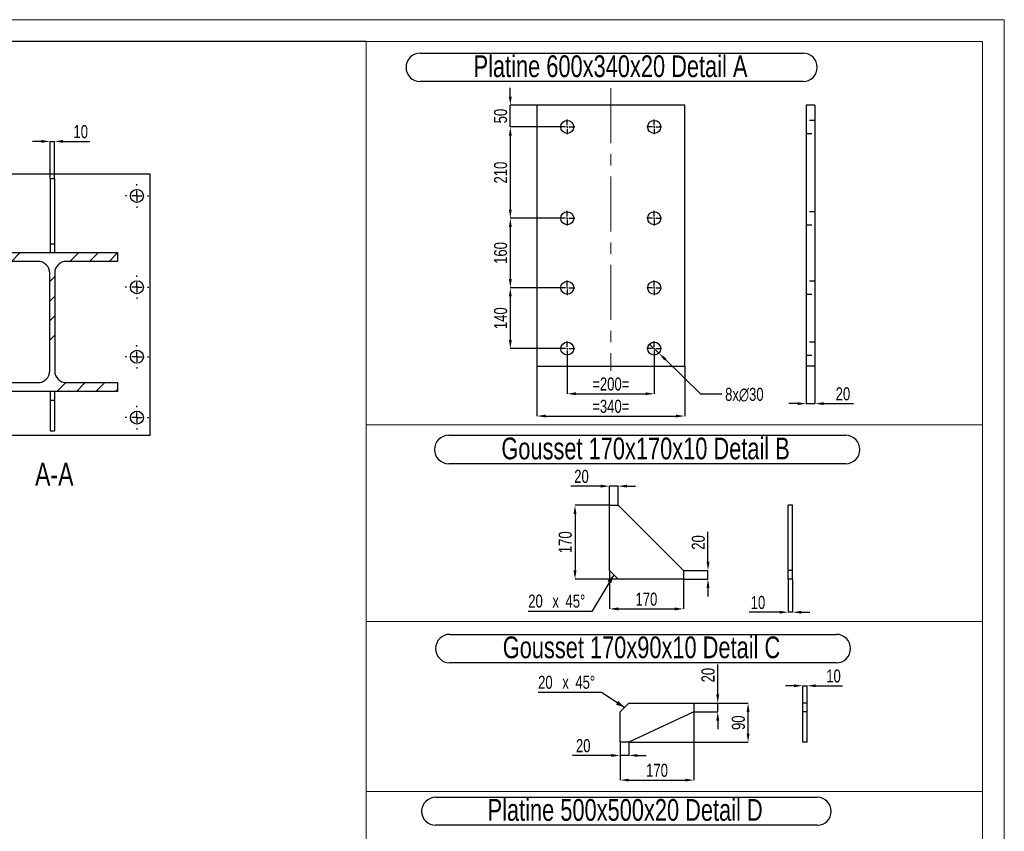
# Model space of a CAD drawing. Header units: millimetres. Extents: x 0 to 1189, y 0 to 841.
# Tile 29 of 29: x 962 to 1189, y 654 to 841. Entities that reach past the tile are written whole.
import ezdxf

# ---------------------------------------------------------------- set-up
doc = ezdxf.new("R2010")
doc.units = ezdxf.units.MM
doc.header["$PDSIZE"] = -1
doc.linetypes.add('CENTERX2', pattern=[20.32, 12.7, -2.54, 2.54, -2.54])
doc.linetypes.add('HIDDEN', pattern=[1.905, 1.27, -0.635])
for name, color, linetype in [('COTES', 1, 'Continuous'), ('NOTES', 6, 'Continuous'), ('TRAIT-FINS', 9, 'Continuous'), ('TRAIT-MIXTES', 3, 'CENTERX2'), ('TRAIT-TIRET', 2, 'HIDDEN')]:
    doc.layers.add(name, color=color, linetype=linetype)
doc.layers.add('TRAIT-FORT', color=4, linetype='Continuous', lineweight=25)
doc.styles.add('SLDTEXTSTYLE0', font='TXT', dxfattribs={"width": 0.75})
doc.dimstyles.new('SLDDIMSTYLE0', dxfattribs={"dimtxt": 3, "dimasz": 2, "dimexe": 0, "dimexo": 0.0625, "dimgap": 0.75, "dimtad": 1, "dimdec": 0, "dimlfac": 10, "dimrnd": 1e-09, "dimzin": 12, "dimdsep": 46, "dimtxsty": 'SLDTEXTSTYLE0', "dimsah": 1, "dimcen": 0.09, "dimadec": 0, "dimazin": 3, "dimtfac": 1, "dimtdec": 0, "dimtofl": 0, "dimtmove": 0, "dimatfit": 3, "dimfxl": 1, "dimfrac": 2, "dimtolj": 1, "dimtzin": 12, "dimarcsym": 0})
doc.dimstyles.new('SLDDIMSTYLE1', dxfattribs={"dimtxt": 3, "dimasz": 2, "dimexe": 0, "dimexo": 0.0625, "dimgap": 0.75, "dimtad": 1, "dimdec": 0, "dimlfac": 10, "dimrnd": 1e-09, "dimzin": 12, "dimdsep": 46, "dimtxsty": 'SLDTEXTSTYLE0', "dimsah": 1, "dimcen": 0.09, "dimadec": 0, "dimazin": 3, "dimtfac": 1, "dimtdec": 0, "dimtmove": 0, "dimatfit": 0, "dimfxl": 1, "dimfrac": 2, "dimtolj": 1, "dimtzin": 12, "dimarcsym": 0})
doc.dimstyles.new('SLDDIMSTYLE2', dxfattribs={"dimtxt": 3, "dimasz": 2, "dimexe": 0, "dimexo": 0.0625, "dimgap": 0.75, "dimtad": 0, "dimtih": 1, "dimtoh": 1, "dimdec": 0, "dimlfac": 10, "dimrnd": 1e-09, "dimzin": 12, "dimdsep": 46, "dimtxsty": 'SLDTEXTSTYLE0', "dimblk1": 'NONE', "dimsah": 1, "dimcen": 0, "dimadec": 0, "dimazin": 3, "dimtfac": 1, "dimtdec": 0, "dimtmove": 0, "dimatfit": 3, "dimldrblk": 'NONE', "dimfxl": 1, "dimfrac": 2, "dimtolj": 1, "dimtzin": 12, "dimarcsym": 0})

# ---------------------------------------------------------------- blocks, each defined once
blk = doc.blocks.new('_D_184')
at = {"layer": 'COTES', "color": 0, "lineweight": -2, "transparency": 16777216}
for p, q in [((967.43, 813.02), (965.43, 813.02)), ((969.43, 804.54), (969.43, 813.02)), ((969.43, 813.02), (970.43, 813.02)), ((970.43, 804.54), (970.43, 813.02)), ((972.43, 813.02), (978.55, 813.02))]:
    blk.add_line(p, q, dxfattribs=at)
at = {"layer": 'COTES', "color": 0, "transparency": 16777216}
for points in [[(967.43, 813.36), (967.43, 812.69), (969.43, 813.02)], [(972.43, 813.36), (972.43, 812.69), (970.43, 813.02)]]:
    blk.add_solid(points, dxfattribs=at)
at = {"layer": 'Defpoints', "color": 0, "transparency": 16777216}
for p in [(970.43, 813.02), (969.43, 804.48), (970.43, 804.48)]:
    blk.add_point(p, dxfattribs=at)
at = {"layer": 'COTES', "color": 0, "transparency": 16777216, "insert": (976.49, 816.77), "char_height": 3, "attachment_point": 2, "style": 'SLDTEXTSTYLE0'}
blk.add_mtext('\\A1;10', dxfattribs=at)
blk = doc.blocks.new('SW_CENTERMARKSYMBOL_164')
at = {"layer": 'TRAIT-MIXTES', "color": 0}
for p, q in [((0, 2.4), (0, 2.7)), ((-2.4, 0), (-2.7, 0)), ((0, 0), (-1.2, 0)), ((0, 0), (0, 1.2)), ((0, 0), (0, -1.2)), ((0, 0), (1.2, 0)), ((2.4, 0), (2.7, 0)), ((0, -2.4), (0, -2.7))]:
    blk.add_line(p, q, dxfattribs=at)
blk = doc.blocks.new('SW_CENTERMARKSYMBOL_165')
at = {"layer": 'TRAIT-MIXTES', "color": 0}
for p, q in [((0, 2.4), (0, 2.7)), ((-2.4, 0), (-2.7, 0)), ((0, 0), (-1.2, 0)), ((0, 0), (0, 1.2)), ((0, 0), (0, -1.2)), ((0, 0), (1.2, 0)), ((2.4, 0), (2.7, 0)), ((0, -2.4), (0, -2.7))]:
    blk.add_line(p, q, dxfattribs=at)
blk = doc.blocks.new('SW_CENTERMARKSYMBOL_169')
at = {"layer": 'TRAIT-MIXTES', "color": 0}
for p, q in [((0, 2.4), (0, 2.7)), ((-2.4, 0), (-2.7, 0)), ((0, 0), (-1.2, 0)), ((0, 0), (0, 1.2)), ((0, 0), (0, -1.2)), ((0, 0), (1.2, 0)), ((2.4, 0), (2.7, 0)), ((0, -2.4), (0, -2.7))]:
    blk.add_line(p, q, dxfattribs=at)
blk = doc.blocks.new('SW_CENTERMARKSYMBOL_170')
at = {"layer": 'TRAIT-MIXTES', "color": 0}
for p, q in [((0, 2.4), (0, 2.7)), ((-2.4, 0), (-2.7, 0)), ((0, 0), (-1.2, 0)), ((0, 0), (0, 1.2)), ((0, 0), (0, -1.2)), ((0, 0), (1.2, 0)), ((2.4, 0), (2.7, 0)), ((0, -2.4), (0, -2.7))]:
    blk.add_line(p, q, dxfattribs=at)
blk = doc.blocks.new('_D_249')
at = {"layer": 'COTES', "color": 0, "lineweight": -2, "transparency": 16777216}
for p, q in [((1098.05, 729.32), (1090.19, 729.32)), ((1090.19, 727.32), (1090.19, 714.32)), ((1100.05, 712.32), (1090.19, 712.32))]:
    blk.add_line(p, q, dxfattribs=at)
at = {"layer": 'COTES', "color": 0, "transparency": 16777216}
for points in [[(1089.85, 727.32), (1090.52, 727.32), (1090.19, 729.32)], [(1089.85, 714.32), (1090.52, 714.32), (1090.19, 712.32)]]:
    blk.add_solid(points, dxfattribs=at)
at = {"layer": 'Defpoints', "color": 0, "transparency": 16777216}
for p in [(1098.12, 729.32), (1090.19, 712.32), (1100.12, 712.32)]:
    blk.add_point(p, dxfattribs=at)
at = {"layer": 'COTES', "color": 0, "transparency": 16777216, "insert": (1086.44, 720.82), "char_height": 3, "attachment_point": 2, "rotation": 90, "style": 'SLDTEXTSTYLE0'}
blk.add_mtext('\\A1;170', dxfattribs=at)
blk = doc.blocks.new('_D_250')
at = {"layer": 'COTES', "color": 0, "lineweight": -2, "transparency": 16777216}
for p, q in [((1098.12, 714.26), (1098.12, 705.48)), ((1115.12, 712.26), (1115.12, 705.48)), ((1100.12, 705.48), (1113.12, 705.48))]:
    blk.add_line(p, q, dxfattribs=at)
at = {"layer": 'COTES', "color": 0, "transparency": 16777216}
for points in [[(1100.12, 705.82), (1100.12, 705.15), (1098.12, 705.48)], [(1113.12, 705.82), (1113.12, 705.15), (1115.12, 705.48)]]:
    blk.add_solid(points, dxfattribs=at)
at = {"layer": 'Defpoints', "color": 0, "transparency": 16777216}
for p in [(1098.12, 714.32), (1115.12, 712.32), (1115.12, 705.48)]:
    blk.add_point(p, dxfattribs=at)
at = {"layer": 'COTES', "color": 0, "transparency": 16777216, "insert": (1106.62, 709.23), "char_height": 3, "attachment_point": 2, "style": 'SLDTEXTSTYLE0'}
blk.add_mtext('\\A1;170', dxfattribs=at)
blk = doc.blocks.new('_D_251')
at = {"layer": 'COTES', "color": 0, "lineweight": -2, "transparency": 16777216}
for p, q in [((1096.12, 733.72), (1089.24, 733.72)), ((1098.12, 729.39), (1098.12, 733.72)), ((1100.12, 733.72), (1098.12, 733.72)), ((1100.12, 729.39), (1100.12, 733.72)), ((1102.12, 733.72), (1104.12, 733.72))]:
    blk.add_line(p, q, dxfattribs=at)
at = {"layer": 'COTES', "color": 0, "transparency": 16777216}
for points in [[(1096.12, 734.05), (1096.12, 733.38), (1098.12, 733.72)], [(1102.12, 734.05), (1102.12, 733.38), (1100.12, 733.72)]]:
    blk.add_solid(points, dxfattribs=at)
at = {"layer": 'Defpoints', "color": 0, "transparency": 16777216}
for p in [(1100.12, 733.72), (1098.12, 729.32), (1100.12, 729.32)]:
    blk.add_point(p, dxfattribs=at)
at = {"layer": 'COTES', "color": 0, "transparency": 16777216, "insert": (1091.68, 737.47), "char_height": 3, "attachment_point": 2, "style": 'SLDTEXTSTYLE0'}
blk.add_mtext('\\A1;20', dxfattribs=at)
blk = doc.blocks.new('_D_252')
at = {"layer": 'COTES', "color": 0, "lineweight": -2, "transparency": 16777216}
for p, q in [((1120.78, 716.32), (1120.78, 723.2)), ((1115.18, 714.32), (1120.78, 714.32)), ((1120.78, 712.32), (1120.78, 714.32)), ((1115.18, 712.32), (1120.78, 712.32)), ((1120.78, 710.32), (1120.78, 708.32))]:
    blk.add_line(p, q, dxfattribs=at)
at = {"layer": 'COTES', "color": 0, "transparency": 16777216}
for points in [[(1120.45, 716.32), (1121.12, 716.32), (1120.78, 714.32)], [(1120.45, 710.32), (1121.12, 710.32), (1120.78, 712.32)]]:
    blk.add_solid(points, dxfattribs=at)
at = {"layer": 'Defpoints', "color": 0, "transparency": 16777216}
for p in [(1115.12, 714.32), (1115.12, 712.32), (1120.78, 712.32)]:
    blk.add_point(p, dxfattribs=at)
at = {"layer": 'COTES', "color": 0, "transparency": 16777216, "insert": (1117.03, 720.76), "char_height": 3, "attachment_point": 2, "rotation": 90, "style": 'SLDTEXTSTYLE0'}
blk.add_mtext('\\A1;20', dxfattribs=at)
blk = doc.blocks.new('SW_CHAMFER_DIMENSION_0')
at = {"layer": 'COTES', "color": 0}
for p, q in [((19.69, 8.42), (14.6, 0)), ((14.6, 0), (0, 0))]:
    blk.add_line(p, q, dxfattribs=at)
blk.add_solid([(19.69, 8.42), (18.23, 6.96), (19.08, 6.45)], dxfattribs=at)
at = {"layer": 'COTES', "color": 0, "char_height": 3, "attachment_point": 1, "style": 'SLDTEXTSTYLE0'}
for s, insert in [('20', (0, 3.87)), ('x', (5.56, 3.87)), ('45°', (8.57, 3.87))]:
    blk.add_mtext(s, dxfattribs=dict(at, insert=insert))
blk = doc.blocks.new('SW_NOTE_43')
at = {"layer": 'NOTES', "color": 0}
for p, q in [((-0.06, 6.97), (91.26, 6.97)), ((91.26, 0.43), (-0.06, 0.43))]:
    blk.add_line(p, q, dxfattribs=at)
for centre, start, end in [((-0.06, 3.7), 90, 270), ((91.26, 3.7), 270, 90)]:
    blk.add_arc(centre, 3.27, start, end, dxfattribs=at)
at = {"layer": 'NOTES', "color": 0, "insert": (45.23, 6.45), "char_height": 5, "attachment_point": 2, "style": 'SLDTEXTSTYLE0'}
blk.add_mtext('Gousset 170x170x10 Detail B', dxfattribs=at)
blk = doc.blocks.new('SW_CHAMFER_DIMENSION_1')
at = {"layer": 'COTES', "color": 0}
for p, q in [((14.6, 0), (0, 0)), ((19.86, -3.44), (14.6, 0))]:
    blk.add_line(p, q, dxfattribs=at)
blk.add_solid([(19.86, -3.44), (18.46, -1.93), (17.91, -2.76)], dxfattribs=at)
at = {"layer": 'COTES', "color": 0, "char_height": 3, "attachment_point": 1, "style": 'SLDTEXTSTYLE0'}
for s, insert in [('20', (0, 3.87)), ('x', (5.56, 3.87)), ('45°', (8.57, 3.87))]:
    blk.add_mtext(s, dxfattribs=dict(at, insert=insert))
blk = doc.blocks.new('_D_253')
at = {"layer": 'COTES', "color": 0, "lineweight": -2, "transparency": 16777216}
for p, q in [((1117.56, 681.74), (1117.56, 666.1)), ((1100.56, 674.74), (1100.56, 666.1)), ((1102.56, 666.1), (1115.56, 666.1))]:
    blk.add_line(p, q, dxfattribs=at)
at = {"layer": 'COTES', "color": 0, "transparency": 16777216}
for points in [[(1102.56, 666.43), (1102.56, 665.77), (1100.56, 666.1)], [(1115.56, 666.43), (1115.56, 665.77), (1117.56, 666.1)]]:
    blk.add_solid(points, dxfattribs=at)
at = {"layer": 'Defpoints', "color": 0, "transparency": 16777216}
for p in [(1117.56, 681.8), (1100.56, 674.8), (1117.56, 666.1)]:
    blk.add_point(p, dxfattribs=at)
at = {"layer": 'COTES', "color": 0, "transparency": 16777216, "insert": (1109.06, 669.85), "char_height": 3, "attachment_point": 2, "style": 'SLDTEXTSTYLE0'}
blk.add_mtext('\\A1;170', dxfattribs=at)
blk = doc.blocks.new('_D_254')
at = {"layer": 'COTES', "color": 0, "lineweight": -2, "transparency": 16777216}
for p, q in [((1117.62, 683.8), (1130, 683.8)), ((1130, 676.8), (1130, 681.8)), ((1102.62, 674.8), (1130, 674.8))]:
    blk.add_line(p, q, dxfattribs=at)
at = {"layer": 'COTES', "color": 0, "transparency": 16777216}
for points in [[(1129.67, 681.8), (1130.34, 681.8), (1130, 683.8)], [(1129.67, 676.8), (1130.34, 676.8), (1130, 674.8)]]:
    blk.add_solid(points, dxfattribs=at)
at = {"layer": 'Defpoints', "color": 0, "transparency": 16777216}
for p in [(1117.56, 683.8), (1130, 683.8), (1102.56, 674.8)]:
    blk.add_point(p, dxfattribs=at)
at = {"layer": 'COTES', "color": 0, "transparency": 16777216, "insert": (1126.25, 679.3), "char_height": 3, "attachment_point": 2, "rotation": 90, "style": 'SLDTEXTSTYLE0'}
blk.add_mtext('\\A1;90', dxfattribs=at)
blk = doc.blocks.new('_D_255')
at = {"layer": 'COTES', "color": 0, "lineweight": -2, "transparency": 16777216}
for p, q in [((1100.56, 674.74), (1100.56, 671.77)), ((1102.56, 674.74), (1102.56, 671.77)), ((1098.56, 671.77), (1089.64, 671.77)), ((1102.56, 671.77), (1100.56, 671.77)), ((1104.56, 671.77), (1106.56, 671.77))]:
    blk.add_line(p, q, dxfattribs=at)
at = {"layer": 'COTES', "color": 0, "transparency": 16777216}
for points in [[(1098.56, 672.1), (1098.56, 671.43), (1100.56, 671.77)], [(1104.56, 672.1), (1104.56, 671.43), (1102.56, 671.77)]]:
    blk.add_solid(points, dxfattribs=at)
at = {"layer": 'Defpoints', "color": 0, "transparency": 16777216}
for p in [(1100.56, 674.8), (1102.56, 674.8), (1100.56, 671.77)]:
    blk.add_point(p, dxfattribs=at)
at = {"layer": 'COTES', "color": 0, "transparency": 16777216, "insert": (1092.08, 675.52), "char_height": 3, "attachment_point": 2, "style": 'SLDTEXTSTYLE0'}
blk.add_mtext('\\A1;20', dxfattribs=at)
blk = doc.blocks.new('_D_256')
at = {"layer": 'COTES', "color": 0, "lineweight": -2, "transparency": 16777216}
for p, q in [((1123.03, 685.8), (1123.03, 692.67)), ((1117.62, 683.8), (1123.03, 683.8)), ((1117.62, 681.8), (1123.03, 681.8)), ((1123.03, 681.8), (1123.03, 683.8)), ((1123.03, 679.8), (1123.03, 677.8))]:
    blk.add_line(p, q, dxfattribs=at)
at = {"layer": 'COTES', "color": 0, "transparency": 16777216}
for points in [[(1122.69, 685.8), (1123.36, 685.8), (1123.03, 683.8)], [(1122.69, 679.8), (1123.36, 679.8), (1123.03, 681.8)]]:
    blk.add_solid(points, dxfattribs=at)
at = {"layer": 'Defpoints', "color": 0, "transparency": 16777216}
for p in [(1117.56, 683.8), (1117.56, 681.8), (1123.03, 681.8)]:
    blk.add_point(p, dxfattribs=at)
at = {"layer": 'COTES', "color": 0, "transparency": 16777216, "insert": (1119.28, 690.24), "char_height": 3, "attachment_point": 2, "rotation": 90, "style": 'SLDTEXTSTYLE0'}
blk.add_mtext('\\A1;20', dxfattribs=at)
blk = doc.blocks.new('SW_NOTE_44')
at = {"layer": 'NOTES', "color": 0}
for p, q in [((-0.04, 6.93), (88.89, 6.93)), ((88.89, 0.39), (-0.04, 0.39))]:
    blk.add_line(p, q, dxfattribs=at)
for centre, start, end in [((-0.04, 3.66), 90, 270), ((88.89, 3.66), 270, 90)]:
    blk.add_arc(centre, 3.27, start, end, dxfattribs=at)
at = {"layer": 'NOTES', "color": 0, "insert": (44.06, 6.45), "char_height": 5, "attachment_point": 2, "style": 'SLDTEXTSTYLE0'}
blk.add_mtext('Gousset 170x90x10 Detail C', dxfattribs=at)
blk = doc.blocks.new('_D_267')
at = {"layer": 'COTES', "color": 0, "lineweight": -2, "transparency": 16777216}
for p, q in [((1088.42, 763.59), (1088.42, 754.97)), ((1108.42, 763.59), (1108.42, 754.97)), ((1090.42, 754.97), (1106.42, 754.97))]:
    blk.add_line(p, q, dxfattribs=at)
at = {"layer": 'COTES', "color": 0, "transparency": 16777216}
for points in [[(1090.42, 755.31), (1090.42, 754.64), (1088.42, 754.97)], [(1106.42, 755.31), (1106.42, 754.64), (1108.42, 754.97)]]:
    blk.add_solid(points, dxfattribs=at)
at = {"layer": 'Defpoints', "color": 0, "transparency": 16777216}
for p in [(1088.42, 763.65), (1108.42, 763.65), (1108.42, 754.97)]:
    blk.add_point(p, dxfattribs=at)
at = {"layer": 'COTES', "color": 0, "transparency": 16777216, "insert": (1098.42, 758.72), "char_height": 3, "attachment_point": 2, "style": 'SLDTEXTSTYLE0'}
blk.add_mtext('\\A1;=200=', dxfattribs=at)
blk = doc.blocks.new('_D_268')
at = {"layer": 'COTES', "color": 0, "lineweight": -2, "transparency": 16777216}
for p, q in [((1081.42, 761.29), (1081.42, 749.84)), ((1115.42, 761.29), (1115.42, 749.84)), ((1083.42, 749.84), (1113.42, 749.84))]:
    blk.add_line(p, q, dxfattribs=at)
at = {"layer": 'COTES', "color": 0, "transparency": 16777216}
for points in [[(1083.42, 750.17), (1083.42, 749.51), (1081.42, 749.84)], [(1113.42, 750.17), (1113.42, 749.51), (1115.42, 749.84)]]:
    blk.add_solid(points, dxfattribs=at)
at = {"layer": 'Defpoints', "color": 0, "transparency": 16777216}
for p in [(1081.42, 761.35), (1115.42, 761.35), (1115.42, 749.84)]:
    blk.add_point(p, dxfattribs=at)
at = {"layer": 'COTES', "color": 0, "transparency": 16777216, "insert": (1098.42, 753.59), "char_height": 3, "attachment_point": 2, "style": 'SLDTEXTSTYLE0'}
blk.add_mtext('\\A1;=340=', dxfattribs=at)
blk = doc.blocks.new('_D_269')
at = {"layer": 'COTES', "color": 0, "lineweight": -2, "transparency": 16777216}
for p, q in [((1075.31, 823.35), (1075.31, 825.35)), ((1081.36, 821.35), (1075.31, 821.35)), ((1075.31, 816.35), (1075.31, 821.35)), ((1086.66, 816.35), (1075.31, 816.35)), ((1075.31, 814.35), (1075.31, 812.35))]:
    blk.add_line(p, q, dxfattribs=at)
at = {"layer": 'COTES', "color": 0, "transparency": 16777216}
for points in [[(1074.98, 823.35), (1075.64, 823.35), (1075.31, 821.35)], [(1074.98, 814.35), (1075.64, 814.35), (1075.31, 816.35)]]:
    blk.add_solid(points, dxfattribs=at)
at = {"layer": 'Defpoints', "color": 0, "transparency": 16777216}
for p in [(1075.31, 821.35), (1081.42, 821.35), (1086.72, 816.35)]:
    blk.add_point(p, dxfattribs=at)
at = {"layer": 'COTES', "color": 0, "transparency": 16777216, "insert": (1071.56, 818.85), "char_height": 3, "attachment_point": 2, "rotation": 90, "style": 'SLDTEXTSTYLE0'}
blk.add_mtext('\\A1;50', dxfattribs=at)
blk = doc.blocks.new('_D_270')
at = {"layer": 'COTES', "color": 0, "lineweight": -2, "transparency": 16777216}
for p, q in [((1086.66, 816.35), (1075.31, 816.35)), ((1075.31, 814.35), (1075.31, 797.35)), ((1086.66, 795.35), (1075.31, 795.35))]:
    blk.add_line(p, q, dxfattribs=at)
at = {"layer": 'COTES', "color": 0, "transparency": 16777216}
for points in [[(1074.98, 814.35), (1075.64, 814.35), (1075.31, 816.35)], [(1074.98, 797.35), (1075.64, 797.35), (1075.31, 795.35)]]:
    blk.add_solid(points, dxfattribs=at)
at = {"layer": 'Defpoints', "color": 0, "transparency": 16777216}
for p in [(1086.72, 816.35), (1075.31, 795.35), (1086.72, 795.35)]:
    blk.add_point(p, dxfattribs=at)
at = {"layer": 'COTES', "color": 0, "transparency": 16777216, "insert": (1071.56, 805.85), "char_height": 3, "attachment_point": 2, "rotation": 90, "style": 'SLDTEXTSTYLE0'}
blk.add_mtext('\\A1;210', dxfattribs=at)
blk = doc.blocks.new('_D_271')
at = {"layer": 'COTES', "color": 0, "lineweight": -2, "transparency": 16777216}
for p, q in [((1086.66, 795.35), (1075.31, 795.35)), ((1075.31, 793.35), (1075.31, 781.35)), ((1086.66, 779.35), (1075.31, 779.35))]:
    blk.add_line(p, q, dxfattribs=at)
at = {"layer": 'COTES', "color": 0, "transparency": 16777216}
for points in [[(1074.98, 793.35), (1075.64, 793.35), (1075.31, 795.35)], [(1074.98, 781.35), (1075.64, 781.35), (1075.31, 779.35)]]:
    blk.add_solid(points, dxfattribs=at)
at = {"layer": 'Defpoints', "color": 0, "transparency": 16777216}
for p in [(1086.72, 795.35), (1075.31, 779.35), (1086.72, 779.35)]:
    blk.add_point(p, dxfattribs=at)
at = {"layer": 'COTES', "color": 0, "transparency": 16777216, "insert": (1071.56, 787.35), "char_height": 3, "attachment_point": 2, "rotation": 90, "style": 'SLDTEXTSTYLE0'}
blk.add_mtext('\\A1;160', dxfattribs=at)
blk = doc.blocks.new('_D_272')
at = {"layer": 'COTES', "color": 0, "lineweight": -2, "transparency": 16777216}
for p, q in [((1086.66, 779.35), (1075.31, 779.35)), ((1075.31, 777.35), (1075.31, 767.35)), ((1086.66, 765.35), (1075.31, 765.35))]:
    blk.add_line(p, q, dxfattribs=at)
at = {"layer": 'COTES', "color": 0, "transparency": 16777216}
for points in [[(1074.98, 777.35), (1075.64, 777.35), (1075.31, 779.35)], [(1074.98, 767.35), (1075.64, 767.35), (1075.31, 765.35)]]:
    blk.add_solid(points, dxfattribs=at)
at = {"layer": 'Defpoints', "color": 0, "transparency": 16777216}
for p in [(1086.72, 779.35), (1075.31, 765.35), (1086.72, 765.35)]:
    blk.add_point(p, dxfattribs=at)
at = {"layer": 'COTES', "color": 0, "transparency": 16777216, "insert": (1071.56, 772.35), "char_height": 3, "attachment_point": 2, "rotation": 90, "style": 'SLDTEXTSTYLE0'}
blk.add_mtext('\\A1;140', dxfattribs=at)
blk = doc.blocks.new('_D_273')
at = {"layer": 'COTES', "color": 0, "lineweight": -2, "transparency": 16777216}
for p, q in [((1107.35, 766.4), (1109.49, 764.3)), ((1119.15, 754.84), (1110.92, 762.9)), ((1123.97, 754.84), (1119.15, 754.84))]:
    blk.add_line(p, q, dxfattribs=at)
at = {"layer": 'COTES', "color": 0, "transparency": 16777216}
blk.add_solid([(1111.15, 763.14), (1110.69, 762.67), (1109.49, 764.3)], dxfattribs=at)
at = {"layer": 'Defpoints', "color": 0, "transparency": 16777216}
for p in [(1107.35, 766.4), (1109.49, 764.3)]:
    blk.add_point(p, dxfattribs=at)
at = {"layer": 'COTES', "color": 0, "transparency": 16777216, "insert": (1124.72, 756.34), "char_height": 3, "attachment_point": 1, "style": 'SLDTEXTSTYLE0'}
blk.add_mtext('\\A1;8x∅30', dxfattribs=at)
blk = doc.blocks.new('_None')
blk = doc.blocks.new('SW_NOTE_47')
at = {"layer": 'NOTES', "color": 0}
for p, q in [((-0.1, 6.96), (87.95, 6.96)), ((87.95, 0.42), (-0.1, 0.42))]:
    blk.add_line(p, q, dxfattribs=at)
for centre, start, end in [((-0.1, 3.69), 90, 270), ((87.95, 3.69), 270, 90)]:
    blk.add_arc(centre, 3.27, start, end, dxfattribs=at)
at = {"layer": 'NOTES', "color": 0, "insert": (43.67, 6.45), "char_height": 5, "attachment_point": 2, "style": 'SLDTEXTSTYLE0'}
blk.add_mtext('Platine 600x340x20 Detail A', dxfattribs=at)
blk = doc.blocks.new('SW_CENTERMARKSYMBOL_217')
at = {"layer": 'TRAIT-MIXTES', "color": 0}
for p, q in [((-0.4, 0), (-1.7, 0)), ((0, 0), (-0.2, 0)), ((0, 0.4), (0, 1.7)), ((0, 0), (0, 0.2)), ((0, 0), (0, -0.2)), ((0, 0), (0.2, 0)), ((0.4, 0), (1.7, 0)), ((0, -0.4), (0, -1.7))]:
    blk.add_line(p, q, dxfattribs=at)
blk = doc.blocks.new('SW_CENTERMARKSYMBOL_218')
at = {"layer": 'TRAIT-MIXTES', "color": 0}
for p, q in [((-0.4, 0), (-1.7, 0)), ((0, 0), (-0.2, 0)), ((0, 0.4), (0, 1.7)), ((0, 0), (0, 0.2)), ((0, 0), (0, -0.2)), ((0, 0), (0.2, 0)), ((0.4, 0), (1.7, 0)), ((0, -0.4), (0, -1.7))]:
    blk.add_line(p, q, dxfattribs=at)
blk = doc.blocks.new('SW_CENTERMARKSYMBOL_219')
at = {"layer": 'TRAIT-MIXTES', "color": 0}
for p, q in [((-0.4, 0), (-1.7, 0)), ((0, 0), (-0.2, 0)), ((0, 0.4), (0, 1.7)), ((0, 0), (0, 0.2)), ((0, 0), (0, -0.2)), ((0, 0), (0.2, 0)), ((0.4, 0), (1.7, 0)), ((0, -0.4), (0, -1.7))]:
    blk.add_line(p, q, dxfattribs=at)
blk = doc.blocks.new('SW_CENTERMARKSYMBOL_220')
at = {"layer": 'TRAIT-MIXTES', "color": 0}
for p, q in [((-0.4, 0), (-1.7, 0)), ((0, 0), (-0.2, 0)), ((0, 0.4), (0, 1.7)), ((0, 0), (0, 0.2)), ((0, 0), (0, -0.2)), ((0, 0), (0.2, 0)), ((0.4, 0), (1.7, 0)), ((0, -0.4), (0, -1.7))]:
    blk.add_line(p, q, dxfattribs=at)
blk = doc.blocks.new('SW_CENTERMARKSYMBOL_221')
at = {"layer": 'TRAIT-MIXTES', "color": 0}
for p, q in [((-0.4, 0), (-1.7, 0)), ((0, 0), (-0.2, 0)), ((0, 0.4), (0, 1.7)), ((0, 0), (0, 0.2)), ((0, 0), (0, -0.2)), ((0, 0), (0.2, 0)), ((0.4, 0), (1.7, 0)), ((0, -0.4), (0, -1.7))]:
    blk.add_line(p, q, dxfattribs=at)
blk = doc.blocks.new('SW_CENTERMARKSYMBOL_222')
at = {"layer": 'TRAIT-MIXTES', "color": 0}
for p, q in [((-0.4, 0), (-1.7, 0)), ((0, 0), (-0.2, 0)), ((0, 0.4), (0, 1.7)), ((0, 0), (0, 0.2)), ((0, 0), (0, -0.2)), ((0, 0), (0.2, 0)), ((0.4, 0), (1.7, 0)), ((0, -0.4), (0, -1.7))]:
    blk.add_line(p, q, dxfattribs=at)
blk = doc.blocks.new('SW_CENTERMARKSYMBOL_223')
at = {"layer": 'TRAIT-MIXTES', "color": 0}
for p, q in [((-0.4, 0), (-1.7, 0)), ((0, 0), (-0.2, 0)), ((0, 0.4), (0, 1.7)), ((0, 0), (0, 0.2)), ((0, 0), (0, -0.2)), ((0, 0), (0.2, 0)), ((0.4, 0), (1.7, 0)), ((0, -0.4), (0, -1.7))]:
    blk.add_line(p, q, dxfattribs=at)
blk = doc.blocks.new('SW_CENTERMARKSYMBOL_224')
at = {"layer": 'TRAIT-MIXTES', "color": 0}
for p, q in [((-0.4, 0), (-1.7, 0)), ((0, 0), (-0.2, 0)), ((0, 0.4), (0, 1.7)), ((0, 0), (0, 0.2)), ((0, 0), (0, -0.2)), ((0, 0), (0.2, 0)), ((0.4, 0), (1.7, 0)), ((0, -0.4), (0, -1.7))]:
    blk.add_line(p, q, dxfattribs=at)
blk = doc.blocks.new('SW_NOTE_49')
at = {"layer": 'NOTES', "color": 0}
for p, q in [((-0.09, 6.85), (87.71, 6.85)), ((87.71, 0.43), (-0.09, 0.43))]:
    blk.add_line(p, q, dxfattribs=at)
for centre, start, end in [((-0.09, 3.64), 90, 270), ((87.71, 3.64), 270, 90)]:
    blk.add_arc(centre, 3.21, start, end, dxfattribs=at)
at = {"layer": 'NOTES', "color": 0, "insert": (43.52, 6.45), "char_height": 5, "attachment_point": 2, "style": 'SLDTEXTSTYLE0'}
blk.add_mtext('Platine 500x500x20 Detail D', dxfattribs=at)
blk = doc.blocks.new('_D_281')
at = {"layer": 'COTES', "color": 0, "lineweight": -2, "transparency": 16777216}
for p, q in [((1143.38, 761.29), (1143.38, 752.71)), ((1145.38, 761.29), (1145.38, 752.71)), ((1141.38, 752.71), (1139.38, 752.71)), ((1143.38, 752.71), (1145.38, 752.71)), ((1147.38, 752.71), (1154.26, 752.71))]:
    blk.add_line(p, q, dxfattribs=at)
at = {"layer": 'COTES', "color": 0, "transparency": 16777216}
for points in [[(1141.38, 753.04), (1141.38, 752.37), (1143.38, 752.71)], [(1147.38, 753.04), (1147.38, 752.37), (1145.38, 752.71)]]:
    blk.add_solid(points, dxfattribs=at)
at = {"layer": 'Defpoints', "color": 0, "transparency": 16777216}
for p in [(1143.38, 761.35), (1145.38, 761.35), (1143.38, 752.71)]:
    blk.add_point(p, dxfattribs=at)
at = {"layer": 'COTES', "color": 0, "transparency": 16777216, "insert": (1151.82, 756.46), "char_height": 3, "attachment_point": 2, "style": 'SLDTEXTSTYLE0'}
blk.add_mtext('\\A1;20', dxfattribs=at)
blk = doc.blocks.new('_D_282')
at = {"layer": 'COTES', "color": 0, "lineweight": -2, "transparency": 16777216}
for p, q in [((1139.24, 712.26), (1139.24, 704.72)), ((1140.24, 712.26), (1140.24, 704.72)), ((1137.24, 704.72), (1130.22, 704.72)), ((1140.24, 704.72), (1139.24, 704.72)), ((1142.24, 704.72), (1144.24, 704.72))]:
    blk.add_line(p, q, dxfattribs=at)
at = {"layer": 'COTES', "color": 0, "transparency": 16777216}
for points in [[(1137.24, 705.05), (1137.24, 704.38), (1139.24, 704.72)], [(1142.24, 705.05), (1142.24, 704.38), (1140.24, 704.72)]]:
    blk.add_solid(points, dxfattribs=at)
at = {"layer": 'Defpoints', "color": 0, "transparency": 16777216}
for p in [(1139.24, 712.32), (1140.24, 712.32), (1139.24, 704.72)]:
    blk.add_point(p, dxfattribs=at)
at = {"layer": 'COTES', "color": 0, "transparency": 16777216, "insert": (1132.28, 708.47), "char_height": 3, "attachment_point": 2, "style": 'SLDTEXTSTYLE0'}
blk.add_mtext('\\A1;10', dxfattribs=at)
blk = doc.blocks.new('_D_283')
at = {"layer": 'COTES', "color": 0, "lineweight": -2, "transparency": 16777216}
for p, q in [((1140.58, 687.8), (1138.58, 687.8)), ((1142.58, 683.86), (1142.58, 687.8)), ((1142.58, 687.8), (1143.58, 687.8)), ((1143.58, 683.86), (1143.58, 687.8)), ((1145.58, 687.8), (1151.71, 687.8))]:
    blk.add_line(p, q, dxfattribs=at)
at = {"layer": 'COTES', "color": 0, "transparency": 16777216}
for points in [[(1140.58, 688.14), (1140.58, 687.47), (1142.58, 687.8)], [(1145.58, 688.14), (1145.58, 687.47), (1143.58, 687.8)]]:
    blk.add_solid(points, dxfattribs=at)
at = {"layer": 'Defpoints', "color": 0, "transparency": 16777216}
for p in [(1142.58, 687.8), (1142.58, 683.8), (1143.58, 683.8)]:
    blk.add_point(p, dxfattribs=at)
at = {"layer": 'COTES', "color": 0, "transparency": 16777216, "insert": (1149.65, 691.55), "char_height": 3, "attachment_point": 2, "style": 'SLDTEXTSTYLE0'}
blk.add_mtext('\\A1;10', dxfattribs=at)

msp = doc.modelspace()

# ---------------------------------------------------------------- hatches: boundary and pattern name
at = {"layer": 'TRAIT-FINS'}
h = msp.add_hatch(dxfattribs=at)
h.set_pattern_fill('DIN 201 ACIER ET FONTE', color=256, style=0, pattern_type=2)
h.set_pattern_definition([(45, (0, 0), (-13.47038, 13.47038), []), (45, (4.49, 2e-323), (-13.47038, 13.47038), []), (45, (8.98, 4e-323), (-13.47038, 13.47038), []), (45, (13.47, 6e-323), (-13.47038, 13.47038), [])])
edge = h.paths.add_edge_path(flags=0)
edge.add_line((954.93, 757.53), (954.93, 755.48))
edge.add_line((954.93, 755.48), (984.93, 755.48))
edge.add_line((984.93, 755.48), (984.93, 757.53))
edge.add_line((984.93, 757.53), (973.2, 757.53))
edge.add_arc((973.2, 760.23), 2.7, 180, 270, ccw=False)
edge.add_line((970.5, 760.23), (970.5, 782.73))
edge.add_arc((973.2, 782.73), 2.7, 90, 180, ccw=False)
edge.add_line((973.2, 785.43), (984.93, 785.43))
edge.add_line((984.93, 785.43), (984.93, 787.48))
edge.add_line((984.93, 787.48), (954.93, 787.48))
edge.add_line((954.93, 787.48), (954.93, 785.43))
edge.add_line((954.93, 785.43), (966.65, 785.43))
edge.add_arc((966.65, 782.73), 2.7, 0, 90, ccw=False)
edge.add_line((969.35, 782.73), (969.35, 760.23))
edge.add_arc((966.65, 760.23), 2.7, 270, 360, ccw=False)
edge.add_line((966.65, 757.53), (954.93, 757.53))

# ---------------------------------------------------------------- linework, layer by layer
at = {"lineweight": 18}
for p, q in [((1188.94, 841.02), (0, 841.02)), ((1188.94, 841.02), (1188.94, 0.02)), ((1183.94, 836.02), (5, 836.02)), ((544.93, 836.07), (1042.12, 836.07)), ((1042.12, 614.85), (1042.12, 836.07)), ((1183.94, 836.02), (1042.12, 836.02)), ((1042.12, 836.02), (1042.12, 747.81)), ((1183.94, 836.02), (1183.94, 747.81)), ((1183.94, 836.02), (1183.94, 5.02)), ((1183.94, 747.81), (1042.12, 747.81)), ((1042.12, 747.81), (1183.94, 747.81)), ((1042.12, 747.81), (1042.12, 702.57)), ((1183.94, 747.81), (1183.94, 702.57)), ((1042.12, 702.57), (1183.94, 702.57)), ((1042.12, 702.57), (1183.94, 702.57)), ((1042.12, 702.57), (1042.12, 663.48)), ((1183.94, 702.57), (1183.94, 663.48)), ((1042.12, 663.48), (1183.94, 663.48)), ((1042.12, 663.48), (1183.94, 663.48)), ((1042.12, 663.48), (1042.12, 585.49)), ((1183.94, 663.48), (1183.94, 585.49))]:
    msp.add_line(p, q, dxfattribs=at)
at = {"layer": 'TRAIT-FORT', "lineweight": 25}
for p, q in [((1115.42, 821.35), (1081.42, 821.35)), ((1081.42, 821.35), (1081.42, 761.35)), ((1115.42, 761.35), (1115.42, 821.35)), ((1145.38, 821.35), (1143.38, 821.35)), ((1143.38, 821.35), (1143.38, 761.35)), ((1145.38, 821.35), (1145.38, 761.35)), ((992.43, 805.48), (947.43, 805.48)), ((969.43, 804.48), (969.43, 789.48)), ((969.43, 804.48), (970.43, 804.48)), ((970.43, 804.48), (970.43, 789.48)), ((992.43, 745.48), (992.43, 805.48)), ((969.43, 789.48), (970.43, 789.48)), ((969.43, 789.48), (969.43, 787.48)), ((970.43, 789.48), (970.43, 787.48)), ((954.93, 787.48), (984.93, 787.48)), ((984.93, 787.48), (984.93, 785.43)), ((966.65, 785.43), (954.93, 785.43)), ((984.93, 785.43), (973.2, 785.43)), ((969.35, 760.23), (969.35, 782.73)), ((970.5, 782.73), (970.5, 760.23)), ((1081.42, 761.35), (1115.42, 761.35)), ((1145.38, 761.35), (1143.38, 761.35)), ((954.93, 757.53), (966.65, 757.53)), ((973.2, 757.53), (984.93, 757.53)), ((984.93, 757.53), (984.93, 755.48)), ((984.93, 755.48), (954.93, 755.48)), ((969.43, 755.48), (969.43, 753.48)), ((970.43, 755.48), (970.43, 753.48)), ((969.43, 753.48), (970.43, 753.48)), ((969.43, 753.48), (969.43, 746.48)), ((970.43, 753.48), (970.43, 746.48)), ((947.43, 745.48), (992.43, 745.48)), ((969.43, 746.48), (970.43, 746.48)), ((1098.12, 729.32), (1100.12, 729.32)), ((1098.12, 714.32), (1098.12, 729.32)), ((1100.12, 729.32), (1115.12, 714.32)), ((1140.24, 729.32), (1139.24, 729.32)), ((1139.24, 714.32), (1139.24, 729.32)), ((1140.24, 714.32), (1140.24, 729.32)), ((1100.12, 712.32), (1098.12, 714.32)), ((1115.12, 714.32), (1115.12, 712.32)), ((1140.24, 714.32), (1139.24, 714.32)), ((1139.24, 712.32), (1139.24, 714.32)), ((1140.24, 712.32), (1140.24, 714.32)), ((1115.12, 712.32), (1100.12, 712.32)), ((1140.24, 712.32), (1139.24, 712.32)), ((1100.56, 681.8), (1102.56, 683.8)), ((1100.56, 674.8), (1100.56, 681.8)), ((1102.56, 683.8), (1117.56, 683.8)), ((1117.56, 681.8), (1102.56, 674.8)), ((1117.56, 683.8), (1117.56, 681.8)), ((1143.58, 683.8), (1142.58, 683.8)), ((1142.58, 681.8), (1142.58, 683.8)), ((1143.58, 681.8), (1142.58, 681.8)), ((1142.58, 674.8), (1142.58, 681.8)), ((1143.58, 681.8), (1143.58, 683.8)), ((1143.58, 674.8), (1143.58, 681.8)), ((1102.56, 674.8), (1100.56, 674.8)), ((1143.58, 674.8), (1142.58, 674.8))]:
    msp.add_line(p, q, dxfattribs=at)
for centre in [(1088.42, 816.35), (1108.42, 816.35), (989.43, 800.48), (1088.42, 795.35), (1108.42, 795.35), (989.43, 779.48), (1088.42, 779.35), (1108.42, 779.35), (1088.42, 765.35), (1108.42, 765.35), (989.43, 763.48), (989.43, 749.48)]:
    msp.add_circle(centre, 1.5, dxfattribs=at)
for centre, start, end in [((966.65, 782.73), 0, 90), ((973.2, 782.73), 90, 180), ((966.65, 760.23), 270, 0), ((973.2, 760.23), 180, 270)]:
    msp.add_arc(centre, 2.7, start, end, dxfattribs=at)
at = {"layer": 'TRAIT-MIXTES', "lineweight": 18}
msp.add_line((1098.42, 825.29), (1098.42, 760.28), dxfattribs=at)
at = {"layer": 'TRAIT-TIRET'}
for p, q in [((1145.38, 817.85), (1143.38, 817.85)), ((1143.38, 814.85), (1145.38, 814.85)), ((1145.38, 796.85), (1143.38, 796.85)), ((1143.38, 793.85), (1145.38, 793.85)), ((1145.38, 780.85), (1143.38, 780.85)), ((1143.38, 777.85), (1145.38, 777.85)), ((1145.38, 766.85), (1143.38, 766.85)), ((1143.38, 763.85), (1145.38, 763.85))]:
    msp.add_line(p, q, dxfattribs=at)

# ---------------------------------------------------------------- block references
at = {"layer": 'COTES'}
for name, p in [('SW_CHAMFER_DIMENSION_0', (1079.43, 704.91)), ('SW_CHAMFER_DIMENSION_1', (1081.7, 686.24))]:
    msp.add_blockref(name, p, dxfattribs=at)
at = {"layer": 'NOTES'}
for name, p in [('SW_NOTE_47', (1054.69, 826.37)), ('SW_NOTE_43', (1061.19, 738.44)), ('SW_NOTE_44', (1061.42, 692.69)), ('SW_NOTE_49', (1058.2, 655.29))]:
    msp.add_blockref(name, p, dxfattribs=at)
at = {"layer": 'TRAIT-MIXTES'}
for name, p in [('SW_CENTERMARKSYMBOL_223', (1088.42, 816.35)), ('SW_CENTERMARKSYMBOL_224', (1108.42, 816.35)), ('SW_CENTERMARKSYMBOL_164', (989.43, 800.48)), ('SW_CENTERMARKSYMBOL_217', (1088.42, 795.35)), ('SW_CENTERMARKSYMBOL_222', (1108.42, 795.35)), ('SW_CENTERMARKSYMBOL_165', (989.43, 779.48)), ('SW_CENTERMARKSYMBOL_218', (1088.42, 779.35)), ('SW_CENTERMARKSYMBOL_221', (1108.42, 779.35)), ('SW_CENTERMARKSYMBOL_170', (989.43, 763.48)), ('SW_CENTERMARKSYMBOL_219', (1088.42, 765.35)), ('SW_CENTERMARKSYMBOL_220', (1108.42, 765.35)), ('SW_CENTERMARKSYMBOL_169', (989.43, 749.48))]:
    msp.add_blockref(name, p, dxfattribs=at)

# ---------------------------------------------------------------- texts
at = {"layer": 'NOTES', "insert": (970.41, 739.1), "char_height": 5.292, "attachment_point": 2, "style": 'SLDTEXTSTYLE0'}
msp.add_mtext('A-A', dxfattribs=at)

# ---------------------------------------------------------------- dimensions: what is measured, and where the dimension line sits
at = {"layer": 'COTES'}
for base, p1, p2, dimstyle, picture, middle in [((1075.31, 821.35), (1086.72, 816.35), (1081.42, 821.35), 'SLDDIMSTYLE1', '_D_269', (1075.31, 818.85)), ((1075.31, 795.35), (1086.72, 816.35), (1086.72, 795.35), 'SLDDIMSTYLE0', '_D_270', (1075.31, 805.85)), ((1075.31, 779.35), (1086.72, 795.35), (1086.72, 779.35), 'SLDDIMSTYLE0', '_D_271', (1075.31, 787.35)), ((1075.31, 765.35), (1086.72, 779.35), (1086.72, 765.35), 'SLDDIMSTYLE1', '_D_272', (1075.31, 772.35)), ((1090.19, 712.32), (1098.12, 729.32), (1100.12, 712.32), 'SLDDIMSTYLE0', '_D_249', (1090.19, 720.82)), ((1120.78, 712.32), (1115.12, 714.32), (1115.12, 712.32), 'SLDDIMSTYLE1', '_D_252', (1120.78, 720.76)), ((1123.03, 681.8), (1117.56, 683.8), (1117.56, 681.8), 'SLDDIMSTYLE1', '_D_256', (1123.03, 690.24)), ((1130, 683.8), (1102.56, 674.8), (1117.56, 683.8), 'SLDDIMSTYLE1', '_D_254', (1130, 679.3))]:
    dim = msp.add_linear_dim(base=base, p1=p1, p2=p2, angle=90, dimstyle=dimstyle, dxfattribs=at)
    dim.commit()
    dim.dimension.update_dxf_attribs({"geometry": picture, "text_midpoint": middle, "dimtype": 160})
for base, p1, p2, dimstyle, picture, middle in [((970.43, 813.02), (969.43, 804.48), (970.43, 804.48), 'SLDDIMSTYLE1', '_D_184', (976.49, 813.02)), ((1143.38, 752.71), (1145.38, 761.35), (1143.38, 761.35), 'SLDDIMSTYLE1', '_D_281', (1151.82, 752.71)), ((1100.12, 733.72), (1098.12, 729.32), (1100.12, 729.32), 'SLDDIMSTYLE1', '_D_251', (1091.68, 733.72)), ((1115.12, 705.48), (1098.12, 714.32), (1115.12, 712.32), 'SLDDIMSTYLE0', '_D_250', (1106.62, 705.48)), ((1139.24, 704.72), (1140.24, 712.32), (1139.24, 712.32), 'SLDDIMSTYLE1', '_D_282', (1132.28, 704.72)), ((1142.58, 687.8), (1143.58, 683.8), (1142.58, 683.8), 'SLDDIMSTYLE1', '_D_283', (1149.65, 687.8)), ((1117.56, 666.1), (1100.56, 674.8), (1117.56, 681.8), 'SLDDIMSTYLE0', '_D_253', (1109.06, 666.1)), ((1100.56, 671.77), (1102.56, 674.8), (1100.56, 674.8), 'SLDDIMSTYLE1', '_D_255', (1092.08, 671.77))]:
    dim = msp.add_linear_dim(base=base, p1=p1, p2=p2, dimstyle=dimstyle, dxfattribs=at)
    dim.commit()
    dim.dimension.update_dxf_attribs({"geometry": picture, "text_midpoint": middle, "dimtype": 160})
dim = msp.add_diameter_dim_2p(p1=(1107.35, 766.4), p2=(1109.49, 764.3), text='8x<>', dimstyle='SLDDIMSTYLE2', dxfattribs=at)
dim.commit()
dim.dimension.update_dxf_attribs({"geometry": '_D_273', "text_midpoint": (1129.78, 754.84), "dimtype": 163})
for base, p1, p2, picture, middle in [((1108.42, 754.97), (1088.42, 763.65), (1108.42, 763.65), '_D_267', (1098.42, 754.97)), ((1115.42, 749.84), (1081.42, 761.35), (1115.42, 761.35), '_D_268', (1098.42, 749.84))]:
    dim = msp.add_linear_dim(base=base, p1=p1, p2=p2, text='=<>=', dimstyle='SLDDIMSTYLE0', dxfattribs=at)
    dim.commit()
    dim.dimension.update_dxf_attribs({"geometry": picture, "text_midpoint": middle, "dimtype": 160})

doc.saveas('drawing.dxf')
